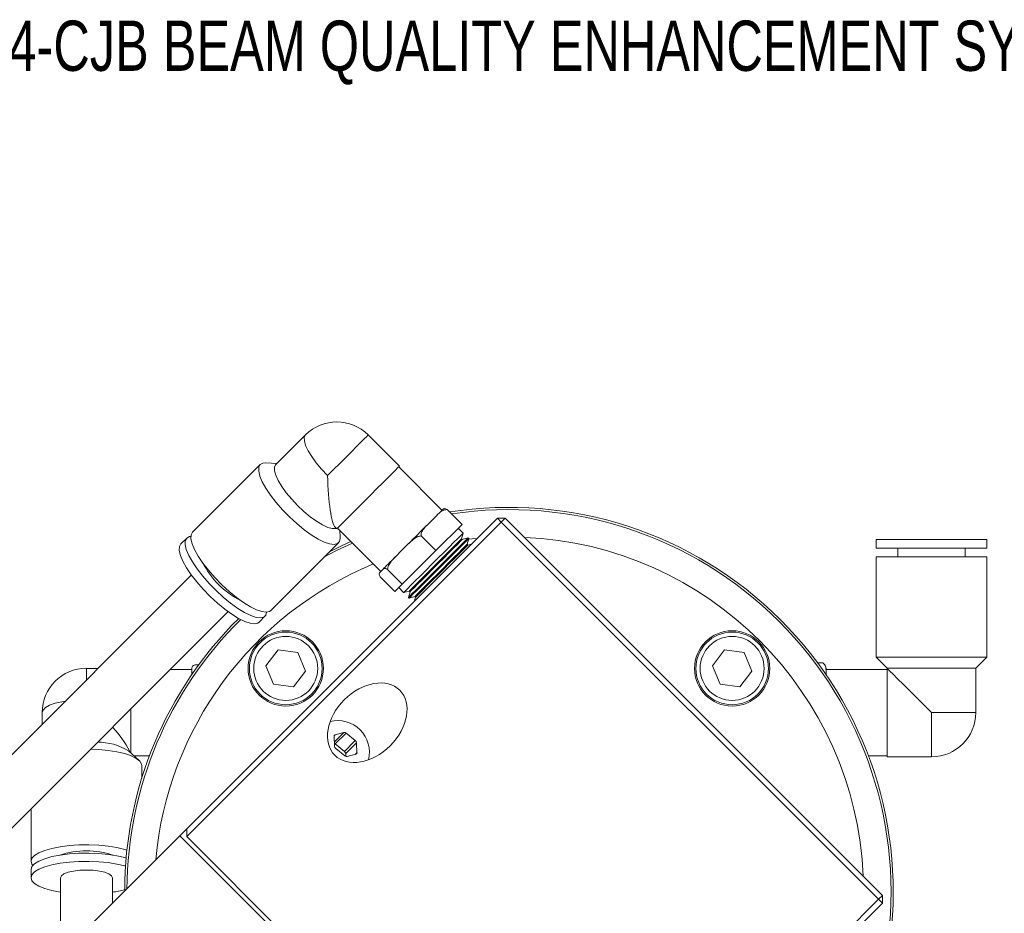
# Model space of a CAD drawing. Header units: inches. Extents: x 0.7 to 32, y 0.8 to 20.7.
# Tile 3 of 8: x 5.7 to 10.2, y 11.2 to 15.3. Entities that reach past the tile are written whole.
import ezdxf

# ---------------------------------------------------------------- set-up
doc = ezdxf.new("R2010")
doc.units = ezdxf.units.IN
doc.header["$MEASUREMENT"] = 0
doc.styles.add('SLDTEXTSTYLE0', font='TXT', dxfattribs={"width": 0.75})

msp = doc.modelspace()

# ---------------------------------------------------------------- linework, layer by layer
at = {"color": 7, "linetype": 'Continuous', "lineweight": 15}
for p, q in [((7.0329, 13.4018), (6.8967, 13.2655)), ((7.4605, 13.2593), (7.318, 13.4018)), ((6.9034, 13.2723), (6.8522, 13.2747)), ((6.827, 13.2671), (6.5186, 12.9587)), ((7.6543, 13.0588), (7.4572, 13.2559)), ((7.6786, 13.0617), (7.7458, 12.9945)), ((6.4918, 11.608), (7.9068, 13.023)), ((7.9244, 13.0053), (6.4918, 11.5727)), ((7.6081, 13.0126), (7.5866, 12.9911)), ((7.6296, 13.0341), (7.6081, 13.0126)), ((7.9244, 13.0053), (7.9068, 13.023)), ((7.9421, 13.023), (7.9068, 13.023)), ((7.9244, 13.0053), (7.9421, 13.023)), ((9.6427, 11.287), (7.9244, 13.0053)), ((7.9421, 13.023), (9.6604, 11.3047)), ((7.1691, 12.9806), (7.1755, 12.9742)), ((7.1788, 12.9775), (7.3759, 12.7804)), ((7.1909, 12.936), (7.1894, 12.9669)), ((7.7458, 12.9945), (7.6262, 12.8749)), ((7.7507, 12.9548), (7.7285, 12.9771)), ((6.492, 12.9321), (6.4654, 12.9055)), ((7.559, 12.9421), (7.6262, 12.8749)), ((7.7438, 12.9289), (7.7507, 12.9548)), ((7.7471, 12.9256), (7.7438, 12.9289)), ((7.7729, 12.9326), (7.7471, 12.9256)), ((7.769, 12.9037), (7.776, 12.9295)), ((7.776, 12.9296), (7.773, 12.9326)), ((9.6317, 12.9249), (9.6317, 12.8855)), ((10.1356, 12.9249), (9.6317, 12.9249)), ((10.1356, 12.8855), (10.1356, 12.9249)), ((6.8749, 12.6024), (7.1833, 12.9108)), ((7.4719, 12.8764), (7.4444, 12.8489)), ((7.4994, 12.9039), (7.4719, 12.8764)), ((7.6262, 12.8749), (7.4734, 12.7221)), ((7.7723, 12.9004), (7.769, 12.9037)), ((7.7885, 12.9047), (7.7723, 12.9004)), ((10.1356, 12.8855), (9.6317, 12.8855)), ((9.7301, 12.8855), (9.7301, 12.8461)), ((10.0372, 12.8461), (10.0372, 12.8855)), ((9.6317, 12.8461), (9.6317, 12.3894)), ((10.1356, 12.8461), (9.6317, 12.8461)), ((10.1356, 12.3894), (10.1356, 12.8461)), ((7.3789, 12.7834), (7.3729, 12.7775)), ((7.3849, 12.7894), (7.3789, 12.7834)), ((7.4062, 12.7893), (7.4734, 12.7221)), ((6.5134, 12.7642), (5.4101, 11.6609)), ((7.373, 12.7561), (7.4403, 12.6889)), ((7.4734, 12.7221), (7.4403, 12.6889)), ((7.4576, 12.7063), (7.4799, 12.684)), ((7.4799, 12.684), (7.5058, 12.6909)), ((7.5058, 12.6909), (7.5091, 12.6877)), ((7.5021, 12.6618), (7.5052, 12.6588)), ((7.5091, 12.6877), (7.5022, 12.6618)), ((7.5052, 12.6588), (7.5311, 12.6657)), ((7.5343, 12.6624), (7.53, 12.6462)), ((7.5311, 12.6657), (7.5343, 12.6624)), ((5.5771, 11.4939), (6.6804, 12.5972)), ((6.8218, 12.5492), (6.8483, 12.5758)), ((6.9081, 12.4224), (6.8528, 12.3503)), ((6.9983, 12.4106), (6.9081, 12.4224)), ((8.9411, 12.4224), (8.8858, 12.3503)), ((9.0312, 12.4106), (8.9411, 12.4224)), ((7.0331, 12.3266), (6.9983, 12.4106)), ((9.0661, 12.3266), (9.0312, 12.4106)), ((9.6317, 12.3894), (9.682, 12.339)), ((10.1356, 12.3894), (9.6317, 12.3894)), ((10.0852, 12.339), (10.1356, 12.3894)), ((6.088, 12.3388), (6.0352, 12.3388)), ((6.0352, 12.2861), (6.0352, 12.3388)), ((6.5156, 12.3341), (6.4174, 12.3341)), ((6.5156, 12.3382), (6.5156, 12.3286)), ((6.5307, 12.3553), (6.5471, 12.3553)), ((6.8528, 12.3503), (6.8877, 12.2663)), ((8.8858, 12.3503), (8.9206, 12.2663)), ((9.3882, 12.3645), (9.365, 12.3645)), ((9.392, 12.3619), (9.3906, 12.363)), ((9.4033, 12.3383), (9.4033, 12.3291)), ((9.682, 12.3341), (9.4033, 12.3341)), ((9.682, 12.339), (9.682, 12.3388)), ((10.0852, 12.339), (9.682, 12.339)), ((9.682, 12.3388), (9.682, 11.9357)), ((10.0852, 12.1373), (10.0852, 12.339)), ((6.5156, 12.3286), (6.5156, 12.319)), ((6.5156, 12.3108), (6.5156, 12.319)), ((6.9778, 12.2545), (7.0331, 12.3266)), ((9.0107, 12.2545), (9.0661, 12.3266)), ((9.4033, 12.3108), (9.4033, 12.3291)), ((6.8877, 12.2663), (6.9778, 12.2545)), ((8.9206, 12.2663), (9.0107, 12.2545)), ((6.2368, 11.9541), (6.2368, 12.1536)), ((5.8337, 12.1373), (5.8337, 12.0845)), ((9.8836, 12.1373), (9.8836, 11.9357)), ((10.0852, 12.1373), (9.8836, 12.1373)), ((7.1631, 12.0294), (7.1652, 11.9842)), ((7.1633, 12.032), (7.1678, 12.0364)), ((7.1643, 12.004), (7.2075, 12.0472)), ((7.2075, 12.0472), (7.1678, 12.0364)), ((7.1685, 11.995), (7.2178, 12.0442)), ((7.2597, 12.0098), (7.2178, 12.0442)), ((7.2105, 11.9606), (7.1685, 11.995)), ((7.1708, 11.9743), (7.2127, 11.9398)), ((7.2105, 11.9606), (7.2597, 12.0098)), ((7.216, 11.9506), (7.2652, 11.9998)), ((7.2674, 11.9546), (7.2652, 11.9998)), ((6.2748, 11.9196), (6.2269, 11.9631)), ((6.2519, 11.9404), (6.3223, 11.9404)), ((7.2167, 11.9374), (7.216, 11.9506)), ((7.2229, 11.9368), (7.2627, 11.9476)), ((7.2596, 11.9468), (7.2674, 11.9546)), ((9.5965, 11.9404), (9.682, 11.9404)), ((9.682, 11.9357), (9.8836, 11.9357)), ((6.2872, 11.8379), (6.2872, 11.8964)), ((5.7833, 11.7), (5.7833, 11.4603)), ((6.4605, 11.5767), (5.4137, 10.5299)), ((6.4918, 11.608), (6.4605, 11.5767)), ((8.2142, 9.8231), (6.4605, 11.5767)), ((6.4918, 11.5727), (6.4918, 11.608)), ((8.2101, 9.8544), (6.4918, 11.5727)), ((5.7833, 11.4227), (5.7833, 11.3851)), ((5.9171, 11.3851), (5.9171, 11.0333)), ((6.1534, 11.2696), (6.1534, 11.3851)), ((9.6427, 11.287), (9.6604, 11.3047)), ((9.6604, 11.2693), (9.6604, 11.3047)), ((8.2101, 9.8544), (9.6427, 11.287)), ((9.6604, 11.2693), (8.2455, 9.8544)), ((9.6427, 11.287), (9.6604, 11.2693))]:
    msp.add_line(p, q, dxfattribs=at)
at = {"color": 7, "linetype": 'Continuous', "lineweight": 15, "flags": 128}
for points in [[(7.0329, 13.4018), (7.0274, 13.3908), (7.0276, 13.3748), (7.0335, 13.3543), (7.0448, 13.3302), (7.0611, 13.3033), (7.0819, 13.2748), (7.1062, 13.2456), (7.1332, 13.217)], [(7.1332, 13.217), (7.1606, 13.2444), (7.1885, 13.2723), (7.216, 13.2998), (7.2418, 13.3256), (7.2652, 13.349), (7.2851, 13.3689), (7.3007, 13.3845), (7.3116, 13.3954), (7.3172, 13.401), (7.318, 13.4018)], [(6.8522, 13.2747), (6.8393, 13.2737), (6.827, 13.2671)], [(6.827, 13.2671), (6.8204, 13.2548), (6.8198, 13.2372), (6.8251, 13.2148), (6.8363, 13.1884), (6.8528, 13.1588), (6.8742, 13.1269), (6.8999, 13.0938), (6.9289, 13.0605), (6.9604, 13.0282), (6.9933, 12.9978), (7.0266, 12.9704), (7.0592, 12.9467), (7.0901, 12.9277), (7.1183, 12.9138), (7.1428, 12.9055), (7.1629, 12.9032), (7.1779, 12.9068), (7.1874, 12.9163), (7.191, 12.9313), (7.1909, 12.936)], [(6.8967, 13.2655), (6.8912, 13.2546), (6.8914, 13.2385), (6.8972, 13.218), (6.9085, 13.1939), (6.9249, 13.1671), (6.9456, 13.1385), (6.97, 13.1094), (6.997, 13.0808), (7.0256, 13.0538), (7.0547, 13.0294), (7.0833, 13.0087), (7.1101, 12.9923), (7.1342, 12.981), (7.1547, 12.9751), (7.1708, 12.975), (7.1739, 12.9758)], [(7.1755, 12.9742), (7.1761, 12.9748), (7.1813, 12.9801), (7.1919, 12.9906), (7.2072, 13.006), (7.2269, 13.0256), (7.25, 13.0487), (7.2758, 13.0745), (7.3031, 13.1018), (7.3311, 13.1298), (7.3585, 13.1572), (7.3844, 13.1831), (7.4077, 13.2064), (7.4276, 13.2263), (7.4433, 13.242), (7.4541, 13.2529), (7.4598, 13.2585), (7.4605, 13.2593)], [(7.6296, 13.0341), (7.636, 13.0405), (7.6415, 13.0461), (7.6463, 13.0508), (7.6502, 13.0548), (7.6533, 13.0579), (7.6555, 13.0601), (7.6569, 13.0614), (7.6573, 13.0618)], [(6.5186, 12.9587), (6.512, 12.9464), (6.5114, 12.9288), (6.5167, 12.9064), (6.5278, 12.88), (6.5444, 12.8503), (6.5658, 12.8185), (6.5915, 12.7854), (6.6205, 12.7521), (6.652, 12.7198), (6.6849, 12.6894), (6.7182, 12.662), (6.7508, 12.6383), (6.7817, 12.6193), (6.8099, 12.6054), (6.8344, 12.5971), (6.8545, 12.5948), (6.8695, 12.5984), (6.8749, 12.6024)], [(7.4994, 12.9039), (7.5107, 12.9152), (7.522, 12.9265), (7.5333, 12.9378), (7.5445, 12.949), (7.5554, 12.96), (7.5662, 12.9707), (7.5766, 12.9811), (7.5866, 12.9911)], [(6.492, 12.9321), (6.4854, 12.9198), (6.4848, 12.9022), (6.4901, 12.8798), (6.5012, 12.8534), (6.5178, 12.8238), (6.5392, 12.7919), (6.5649, 12.7588), (6.5939, 12.7255), (6.6254, 12.6932), (6.6583, 12.6628), (6.6916, 12.6354), (6.7242, 12.6117), (6.7551, 12.5927), (6.7833, 12.5788), (6.8078, 12.5705), (6.8279, 12.5682), (6.8429, 12.5718), (6.8524, 12.5812), (6.8559, 12.5948)], [(6.511, 12.9397), (6.5043, 12.9387), (6.492, 12.9321)], [(7.2393, 12.917), (7.1964, 12.8969), (7.1418, 12.8693)], [(7.4799, 12.684), (7.4807, 12.6847), (7.4862, 12.6903), (7.4971, 12.7012), (7.5129, 12.7169), (7.5328, 12.7369), (7.5561, 12.7602), (7.5818, 12.7859), (7.6089, 12.813), (7.6362, 12.8403), (7.6627, 12.8668), (7.6873, 12.8914), (7.7089, 12.913), (7.7267, 12.9308), (7.7399, 12.944), (7.748, 12.9521), (7.7507, 12.9548)], [(7.5021, 12.6618), (7.5029, 12.6625), (7.5085, 12.6681), (7.5194, 12.679), (7.5351, 12.6947), (7.555, 12.7146), (7.5783, 12.7379), (7.604, 12.7636), (7.6311, 12.7907), (7.6585, 12.8181), (7.685, 12.8446), (7.7095, 12.8692), (7.7311, 12.8908), (7.7489, 12.9086), (7.7621, 12.9218), (7.7703, 12.9299), (7.773, 12.9326)], [(7.5052, 12.6588), (7.5059, 12.6595), (7.5115, 12.6651), (7.5224, 12.676), (7.5381, 12.6917), (7.558, 12.7116), (7.5813, 12.7349), (7.607, 12.7606), (7.6341, 12.7877), (7.6615, 12.8151), (7.688, 12.8416), (7.7126, 12.8661), (7.7342, 12.8877), (7.7519, 12.9055), (7.7652, 12.9187), (7.7733, 12.9269), (7.776, 12.9296)], [(7.5058, 12.6909), (7.5068, 12.692), (7.513, 12.6981), (7.5243, 12.7095), (7.5404, 12.7255), (7.5604, 12.7455), (7.5834, 12.7686), (7.6084, 12.7935), (7.6341, 12.8192), (7.6594, 12.8445), (7.683, 12.8682), (7.704, 12.8891), (7.7212, 12.9064), (7.734, 12.9191), (7.7416, 12.9267), (7.7438, 12.9289)], [(7.5091, 12.6877), (7.5101, 12.6887), (7.5163, 12.6948), (7.5276, 12.7062), (7.5437, 12.7223), (7.5637, 12.7423), (7.5867, 12.7653), (7.6117, 12.7902), (7.6374, 12.816), (7.6627, 12.8412), (7.6863, 12.8649), (7.7073, 12.8858), (7.7245, 12.9031), (7.7372, 12.9158), (7.7449, 12.9234), (7.7471, 12.9256)], [(7.8143, 12.9305), (7.7925, 12.9284), (7.7751, 12.9265)], [(6.4654, 12.9055), (6.4588, 12.8933), (6.4582, 12.8756), (6.4635, 12.8532), (6.4747, 12.8268), (6.4912, 12.7972), (6.5126, 12.7653), (6.5383, 12.7322), (6.5673, 12.699), (6.5988, 12.6666), (6.6317, 12.6362), (6.665, 12.6088), (6.6977, 12.5851), (6.7285, 12.5661), (6.7567, 12.5522), (6.7812, 12.5439), (6.8013, 12.5416), (6.8163, 12.5452), (6.8218, 12.5492)], [(7.117, 12.8445), (7.1747, 12.875), (7.2469, 12.9094)], [(7.5311, 12.6657), (7.5321, 12.6667), (7.5382, 12.6729), (7.5496, 12.6842), (7.5657, 12.7003), (7.5857, 12.7203), (7.6087, 12.7433), (7.6336, 12.7683), (7.6593, 12.794), (7.6846, 12.8193), (7.7083, 12.8429), (7.7292, 12.8639), (7.7465, 12.8811), (7.7592, 12.8938), (7.7668, 12.9015), (7.769, 12.9037)], [(7.5343, 12.6624), (7.5354, 12.6635), (7.5415, 12.6696), (7.5529, 12.681), (7.5689, 12.697), (7.5889, 12.717), (7.612, 12.74), (7.6369, 12.765), (7.6626, 12.7907), (7.6879, 12.816), (7.7116, 12.8396), (7.7325, 12.8606), (7.7498, 12.8778), (7.7625, 12.8906), (7.7701, 12.8982), (7.7723, 12.9004)], [(7.3849, 12.7894), (7.3898, 12.7944), (7.3956, 12.8001), (7.4021, 12.8066), (7.4093, 12.8138), (7.4172, 12.8217), (7.4257, 12.8302), (7.4348, 12.8393), (7.4444, 12.8489)], [(9.682, 12.3388), (9.6851, 12.3358), (9.6942, 12.3267), (9.7091, 12.3118), (9.7292, 12.2917), (9.7541, 12.2668), (9.7828, 12.2381), (9.8147, 12.2062), (9.8486, 12.1723), (9.8836, 12.1373)], [(5.8337, 12.1373), (5.8375, 12.1489), (5.849, 12.1601), (5.8676, 12.1705), (5.8927, 12.1795), (5.9233, 12.187), (5.9389, 12.1898)], [(6.0542, 11.9709), (6.0913, 11.9693), (6.1343, 11.9651), (6.1741, 11.9588), (6.2094, 11.9504), (6.2391, 11.9403), (6.2623, 11.9288), (6.2781, 11.9163), (6.2862, 11.9031), (6.2872, 11.8964)], [(5.7833, 11.4603), (5.7873, 11.4736), (5.7993, 11.4865), (5.8189, 11.4986), (5.8455, 11.5094), (5.8781, 11.5187), (5.9158, 11.526), (5.9574, 11.5313), (6.0014, 11.5343), (6.0465, 11.5349), (6.0913, 11.5331), (6.1343, 11.529), (6.1741, 11.5226), (6.2094, 11.5143), (6.2197, 11.5112)], [(5.7833, 11.4227), (5.7873, 11.436), (5.7993, 11.4489), (5.8189, 11.461), (5.8455, 11.4718), (5.8781, 11.4811), (5.9158, 11.4884), (5.9574, 11.4937), (6.0014, 11.4967), (6.0465, 11.4973), (6.0913, 11.4955), (6.1343, 11.4914), (6.1741, 11.485), (6.2094, 11.4767), (6.2161, 11.4747)], [(5.7914, 11.4415), (5.7873, 11.4469), (5.7833, 11.4603)], [(5.7833, 11.3851), (5.7873, 11.3984), (5.7993, 11.4113), (5.8189, 11.4234), (5.8455, 11.4342), (5.8781, 11.4435), (5.9158, 11.4508), (5.9574, 11.4561), (6.0014, 11.4591), (6.0465, 11.4597), (6.0913, 11.4579), (6.1343, 11.4538), (6.1741, 11.4474), (6.2094, 11.4391), (6.2133, 11.4379)], [(5.9171, 11.3851), (5.9212, 11.3941), (5.933, 11.4026), (5.9517, 11.4098), (5.9762, 11.4154), (6.0047, 11.4189), (6.0352, 11.4201), (6.0658, 11.4189), (6.0943, 11.4154), (6.1188, 11.4098), (6.1375, 11.4026), (6.1493, 11.3941), (6.1534, 11.3851), (6.1534, 11.3851)], [(5.9171, 11.3191), (5.9158, 11.3193), (5.8781, 11.3267), (5.8455, 11.3359), (5.8189, 11.3468), (5.7993, 11.3588), (5.7873, 11.3717), (5.7833, 11.3851)]]:
    msp.add_lwpolyline(points, dxfattribs=at)
at = {"color": 7, "linetype": 'Continuous', "lineweight": 15}
for centre, radius in [((6.943, 12.3385), 0.1715), ((6.943, 12.3385), 0.1654), ((6.943, 12.3385), 0.1457), ((8.9759, 12.3385), 0.1715), ((8.9759, 12.3385), 0.1654), ((8.9759, 12.3385), 0.1457)]:
    msp.add_circle(centre, radius, dxfattribs=at)
for centre, radius, start, end in [((7.1755, 13.2593), 0.2016, 45, 135), ((7.9594, 11.322), 1.75, 351.3033, 98.8808), ((7.9594, 11.322), 1.74, 351.5456, 98.6401), ((7.9594, 11.322), 1.615, 2.4891, 87.5109), ((7.9594, 11.322), 1.615, 112.4765, 174.8431), ((6.9151, 12.9989), 0.3934, 207.0144, 242.9857), ((7.9594, 11.322), 1.75, 134.6943, 179.8812), ((7.9594, 11.322), 1.74, 134.5935, 179.6015), ((6.0352, 12.1373), 0.2016, 90, 180), ((9.373, 12.3383), 0.0303, 0, 37.2418), ((9.8836, 12.1373), 0.2016, 270, 0), ((7.1805, 11.9573), 0.1434, 345.6956, 104.3044), ((7.1695, 12.0302), 0.00649, 105.6486, 186.5831), ((7.2097, 12.0355), 0.0119, 47.3468, 100.3319), ((6.0886, 11.7396), 0.2629, 58.2561, 90.6321), ((7.1589, 11.9835), 0.0151, 50.2515, 67.8022), ((7.1796, 11.9857), 0.0144, 185.781, 232.1921), ((7.2509, 11.9984), 0.0144, 5.781, 52.1921), ((7.2016, 11.9492), 0.0144, 5.7816, 52.1914), ((7.2208, 11.9486), 0.0119, 227.3468, 280.3319), ((7.261, 11.9539), 0.0065, 285.6511, 6.5829), ((6.0352, 11.1139), 0.3934, 72.0141, 107.9859), ((6.0821, 11.7886), 0.4749, 278.625, 285.5513)]:
    msp.add_arc(centre, radius, start, end, dxfattribs=at)
for centre, major_axis, start_param, end_param in [((7.1755, 13.2593), (0, 0.2818), 1.721273, 2.991116), ((6.0352, 12.1373), (0.1993, -0.1993), 0.305167, 1.087396)]:
    msp.add_ellipse(centre, major_axis=major_axis, ratio=0.151623, start_param=start_param, end_param=end_param, dxfattribs=at)
msp.add_ellipse((7.3141, 12.0909), major_axis=(-0.148, -0.148), ratio=0.707107, dxfattribs=at)
for points, knots in [([(7.6786, 13.0617), (7.6743, 13.0614), (7.6602, 13.0604), (7.6447, 13.0486), (7.634, 13.0384), (7.6296, 13.0341)], [0, 0, 0, 0, 0.204334, 0.6733, 1, 1, 1, 1]), ([(7.6573, 13.0618), (7.6575, 13.062), (7.6594, 13.0639), (7.663, 13.0662), (7.6699, 13.0663), (7.6761, 13.063), (7.6786, 13.0617)], [0, 0, 0, 0, 0.052894, 0.517962, 0.809647, 1, 1, 1, 1]), ([(7.5866, 12.9911), (7.5859, 12.9904), (7.579, 12.9835), (7.5689, 12.9722), (7.5598, 12.9562), (7.5592, 12.9461), (7.559, 12.9421)], [0, 0, 0, 0, 0.052856, 0.517945, 0.809652, 1, 1, 1, 1]), ([(7.559, 12.9421), (7.5541, 12.9412), (7.5379, 12.938), (7.5186, 12.9225), (7.505, 12.9093), (7.4994, 12.9039)], [0, 0, 0, 0, 0.20436, 0.673364, 1, 1, 1, 1]), ([(7.4444, 12.8489), (7.4435, 12.848), (7.4347, 12.8392), (7.4217, 12.825), (7.4091, 12.8055), (7.407, 12.7939), (7.4062, 12.7893)], [0, 0, 0, 0, 0.0529728, 0.5180411, 0.8097201, 1, 1, 1, 1]), ([(7.4062, 12.7893), (7.4036, 12.7907), (7.395, 12.7951), (7.3893, 12.7932), (7.3862, 12.7905), (7.3849, 12.7894)], [0, 0, 0, 0, 0.204328, 0.673293, 1, 1, 1, 1]), ([(7.3729, 12.7775), (7.3727, 12.7773), (7.3709, 12.7753), (7.3685, 12.7718), (7.3684, 12.7649), (7.3717, 12.7586), (7.373, 12.7561)], [0, 0, 0, 0, 0.052864, 0.517947, 0.809641, 1, 1, 1, 1]), ([(6.5307, 12.3553), (6.5279, 12.3543), (6.5187, 12.3509), (6.516, 12.3448), (6.5157, 12.3401), (6.5156, 12.3382)], [0, 0, 0, 0, 0.204332, 0.673311, 1, 1, 1, 1]), ([(9.4033, 12.3291), (9.4033, 12.3298), (9.4033, 12.3361), (9.4024, 12.346), (9.3976, 12.3576), (9.3908, 12.3626), (9.3882, 12.3645)], [0, 0, 0, 0, 0.052866, 0.517956, 0.809656, 1, 1, 1, 1]), ([(6.5156, 12.319), (6.5156, 12.3187), (6.5156, 12.3159), (6.5166, 12.3132), (6.5175, 12.3108)], [0, 0, 0, 0, 0.114499, 1, 1, 1, 1])]:
    msp.add_open_spline(points, degree=3, knots=knots, dxfattribs=at)

# ---------------------------------------------------------------- texts
at = {"color": 7, "linetype": 'Continuous', "lineweight": 0, "insert": (0.687, 15.2891), "char_height": 0.229167, "attachment_point": 1, "style": 'SLDTEXTSTYLE0'}
msp.add_mtext('THIS DRAWING REPRESENTS THE BQE-25-9.4-CJB BEAM QUALITY ENHANCEMENT SYSTEM', dxfattribs=at)

doc.saveas('drawing.dxf')
